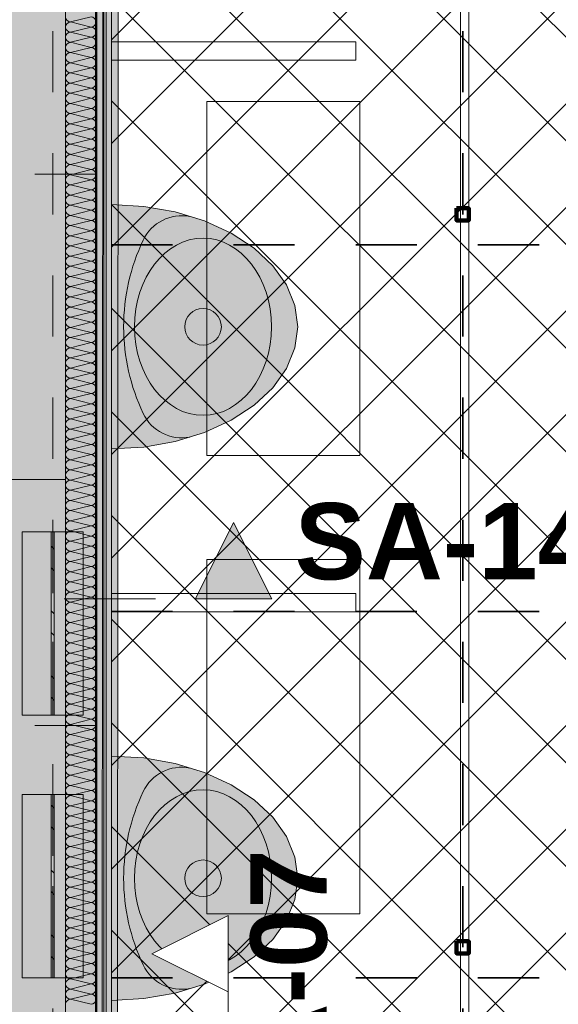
# Model space of a CAD drawing. Header units: metres. Extents: x -3.6 to 84.5, y -11 to 16.8.
# Tile 181 of 256: x 40.3 to 41.2, y 1 to 2.6. Entities that reach past the tile are written whole.
import ezdxf

# ---------------------------------------------------------------- set-up
doc = ezdxf.new("R2010")
doc.units = ezdxf.units.M
doc.header["$MEASUREMENT"] = 0
for name, pattern in [('Achse', [0.2, 0.1, -0.05, 0, -0.05]), ('Punktlinie weit', [0.06, 0.01, -0.05]), ('Schnittlinie', [0.3, 0.15, -0.075, 0, -0.075]), ('STRICHPUNKT', [0.015, 0.0075, -0.00375, 0, -0.00375]), ('Wipeout_Contour', [1, 0, -1])]:
    doc.linetypes.add(name, pattern=pattern)
for name, color, linetype in [('154 - Bemaßung_ Beschriftung.Ausbau - Deckenspiegel', 7, 'Continuous'), ('203 - Marker.Schnitt - Ausbaudetail SA', 7, 'Continuous'), ('305 - Elemente.Linie_ Schraffur - Deckenspiegel', 7, 'Continuous'), ('612 - Struktur.Stahlbau', 7, 'Continuous'), ('Neubau_606 - Struktur.Wand Innen Ausbau', 7, 'Continuous'), ('Neubau_612 - Struktur.Stahlbau', 7, 'Continuous'), ('Neubau_651 - Abdeckung.Decke abgehängt_ bekleidet', 7, 'Continuous'), ('Neubau_653 - Abdeckung.TB Verkofferung', 7, 'Continuous'), ('Neubau_702 - Einrichtung.Möbel Sanitär', 7, 'Continuous'), ('Neubau_802 - HKLSE.Sanitär', 7, 'Continuous')]:
    doc.layers.add(name, color=color, linetype=linetype)
doc.styles.add('ERSTELLTER_STIL_1', font='txt')
doc.styles.add('ERSTELLTER_STIL_2', font='txt')
doc.dimstyles.new('ERSTELLTER_STIL__1', dxfattribs={"dimtxt": 0.1, "dimasz": 0.0532, "dimexe": 0.18, "dimexo": 0.0625, "dimgap": 0, "dimtad": 1, "dimzin": 0, "dimdsep": 46, "dimtxsty": 'ERSTELLTER_STIL_2', "dimblk": 'ARROWHEAD_2', "dimblk1": 'ARROWHEAD_2', "dimblk2": 'ARROWHEAD_2', "dimcen": 0.09, "dimse1": 1, "dimse2": 1, "dimclrd": 7, "dimclre": 7, "dimclrt": 7, "dimazin": 0, "dimtfac": 1, "dimtdec": 4, "dimtmove": 0, "dimatfit": 3, "dimfxl": 1, "dimtolj": 1, "dimtzin": 0, "dimarcsym": 0})
doc.dimstyles.new('ERSTELLTER_STIL__2', dxfattribs={"dimtxt": 0.1, "dimasz": 0.0532, "dimexe": 0.18, "dimexo": 0.0625, "dimgap": 0, "dimtad": 1, "dimzin": 0, "dimdsep": 46, "dimtxsty": 'ERSTELLTER_STIL_2', "dimblk": 'ARROWHEAD_2', "dimblk1": 'ARROWHEAD_2', "dimblk2": 'ARROWHEAD_2', "dimcen": 0.09, "dimse1": 1, "dimse2": 1, "dimclrd": 7, "dimclre": 7, "dimclrt": 7, "dimazin": 0, "dimtfac": 1, "dimtdec": 4, "dimtmove": 2, "dimatfit": 3, "dimfxl": 1, "dimtolj": 1, "dimtzin": 0, "dimarcsym": 0})
pattern_1 = [(45, (0, 0), (-0.01767767, 0.01767767), [0, -0.025])]
pattern_2 = [(135, (0, 0), (0.05303301, 0.05303301), []), (135, (-0.01768, -0.01768), (0.05303301, 0.05303301), [])]

# ---------------------------------------------------------------- blocks, each defined once
blk = doc.blocks.new('*X6')
at = {"layer": 'Neubau_606 - Struktur.Wand Innen Ausbau', "color": 7, "linetype": 'Continuous', "lineweight": 5}
for p, q in [((40.4067, 2.6333), (40.3734, 2.625)), ((40.4067, 2.6167), (40.3734, 2.625)), ((40.4067, 2.6167), (40.3734, 2.6083)), ((40.4067, 2.6), (40.3734, 2.6083)), ((40.4067, 2.6), (40.3734, 2.5917)), ((40.4067, 2.5833), (40.3734, 2.5917)), ((40.4067, 2.5833), (40.3734, 2.575)), ((40.4067, 2.5667), (40.3734, 2.575)), ((40.4067, 2.5667), (40.3734, 2.5583)), ((40.4067, 2.55), (40.3734, 2.5583)), ((40.4067, 2.55), (40.3734, 2.5417)), ((40.4067, 2.5333), (40.3734, 2.5417)), ((40.4067, 2.5333), (40.3734, 2.525)), ((40.4067, 2.5167), (40.3734, 2.525)), ((40.4067, 2.5167), (40.3734, 2.5083)), ((40.4067, 2.5), (40.3734, 2.5083)), ((40.4067, 2.5), (40.3734, 2.4917)), ((40.4067, 2.4833), (40.3734, 2.4917)), ((40.4067, 2.4833), (40.3734, 2.475)), ((40.4067, 2.4667), (40.3734, 2.475)), ((40.4067, 2.4667), (40.3734, 2.4583)), ((40.4067, 2.45), (40.3734, 2.4583)), ((40.4067, 2.45), (40.3734, 2.4417)), ((40.4067, 2.4333), (40.3734, 2.4417)), ((40.4067, 2.4333), (40.3734, 2.425)), ((40.4067, 2.4167), (40.3734, 2.425)), ((40.4067, 2.4167), (40.3734, 2.4083)), ((40.4067, 2.4), (40.3734, 2.4083)), ((40.4067, 2.4), (40.3734, 2.3917)), ((40.4067, 2.3833), (40.3734, 2.3917)), ((40.4067, 2.3833), (40.3734, 2.375)), ((40.4067, 2.3667), (40.3734, 2.375)), ((40.4067, 2.3667), (40.3734, 2.3583)), ((40.4067, 2.35), (40.3734, 2.3583)), ((40.4067, 2.35), (40.3734, 2.3417)), ((40.4067, 2.3333), (40.3734, 2.3417)), ((40.4067, 2.3333), (40.3734, 2.325)), ((40.4067, 2.3167), (40.3734, 2.325)), ((40.4067, 2.3167), (40.3734, 2.3083)), ((40.4067, 2.3), (40.3734, 2.3083)), ((40.4067, 2.3), (40.3734, 2.2917)), ((40.4067, 2.2833), (40.3734, 2.2917)), ((40.4067, 2.2833), (40.3734, 2.275)), ((40.4067, 2.2667), (40.3734, 2.275)), ((40.4067, 2.2667), (40.3734, 2.2583)), ((40.4067, 2.25), (40.3734, 2.2583)), ((40.4067, 2.25), (40.3734, 2.2417)), ((40.4067, 2.2333), (40.3734, 2.2417)), ((40.4067, 2.2333), (40.3734, 2.225)), ((40.4067, 2.2167), (40.3734, 2.225)), ((40.4067, 2.2167), (40.3734, 2.2083)), ((40.4067, 2.2), (40.3734, 2.2083)), ((40.4067, 2.2), (40.3734, 2.1917)), ((40.4067, 2.1833), (40.3734, 2.1917)), ((40.4067, 2.1833), (40.3734, 2.175)), ((40.4067, 2.1667), (40.3734, 2.175)), ((40.4067, 2.1667), (40.3734, 2.1583)), ((40.4067, 2.15), (40.3734, 2.1583)), ((40.4067, 2.15), (40.3734, 2.1417)), ((40.4067, 2.1333), (40.3734, 2.1417)), ((40.4067, 2.1333), (40.3734, 2.125)), ((40.4067, 2.1167), (40.3734, 2.125)), ((40.4067, 2.1167), (40.3734, 2.1083)), ((40.4067, 2.1), (40.3734, 2.1083)), ((40.4067, 2.1), (40.3734, 2.0917)), ((40.4067, 2.0833), (40.3734, 2.0917)), ((40.4067, 2.0833), (40.3734, 2.075)), ((40.4067, 2.0667), (40.3734, 2.075)), ((40.4067, 2.0667), (40.3734, 2.0583)), ((40.4067, 2.05), (40.3734, 2.0583)), ((40.4067, 2.05), (40.3734, 2.0417)), ((40.4067, 2.0333), (40.3734, 2.0417)), ((40.4067, 2.0333), (40.3734, 2.025)), ((40.4067, 2.0167), (40.3734, 2.025)), ((40.4067, 2.0167), (40.3734, 2.0083)), ((40.4067, 2), (40.3734, 2.0083)), ((40.4067, 2), (40.3734, 1.9917)), ((40.4067, 1.9833), (40.3734, 1.9917)), ((40.4067, 1.9833), (40.3734, 1.975)), ((40.4067, 1.9667), (40.3734, 1.975)), ((40.4067, 1.9667), (40.3734, 1.9583)), ((40.4067, 1.95), (40.3734, 1.9583)), ((40.4067, 1.95), (40.3734, 1.9417)), ((40.4067, 1.9333), (40.3734, 1.9417)), ((40.4067, 1.9333), (40.3734, 1.925)), ((40.4067, 1.9167), (40.3734, 1.925)), ((40.4067, 1.9167), (40.3734, 1.9083)), ((40.4067, 1.9), (40.3734, 1.9083)), ((40.4067, 1.9), (40.3734, 1.8917)), ((40.4067, 1.8833), (40.3734, 1.8917)), ((40.4067, 1.8833), (40.3734, 1.875)), ((40.4067, 1.8667), (40.3734, 1.875)), ((40.4067, 1.8667), (40.3734, 1.8583)), ((40.4067, 1.85), (40.3734, 1.8583)), ((40.4067, 1.85), (40.3734, 1.8417)), ((40.4067, 1.8333), (40.3734, 1.8417)), ((40.4067, 1.8333), (40.3734, 1.825)), ((40.4067, 1.8167), (40.3734, 1.825)), ((40.4067, 1.8167), (40.3734, 1.8083)), ((40.4067, 1.8), (40.3734, 1.8083)), ((40.4067, 1.8), (40.3734, 1.7917)), ((40.4067, 1.7833), (40.3734, 1.7917)), ((40.4067, 1.7833), (40.3734, 1.775)), ((40.4067, 1.7667), (40.3734, 1.775)), ((40.4067, 1.7667), (40.3734, 1.7583)), ((40.4067, 1.75), (40.3734, 1.7583)), ((40.4067, 1.75), (40.3734, 1.7417)), ((40.4067, 1.7333), (40.3734, 1.7417)), ((40.4067, 1.7333), (40.3734, 1.725)), ((40.4067, 1.7167), (40.3734, 1.725)), ((40.4067, 1.7167), (40.3734, 1.7083)), ((40.4067, 1.7), (40.3734, 1.7083)), ((40.4067, 1.7), (40.3734, 1.6917)), ((40.4067, 1.6833), (40.3734, 1.6917)), ((40.4067, 1.6833), (40.3734, 1.675)), ((40.4067, 1.6667), (40.3734, 1.675)), ((40.4067, 1.6667), (40.3734, 1.6583)), ((40.4067, 1.65), (40.3734, 1.6583)), ((40.4067, 1.65), (40.3734, 1.6417)), ((40.4067, 1.6333), (40.3734, 1.6417)), ((40.4067, 1.6333), (40.3734, 1.625)), ((40.4067, 1.6167), (40.3734, 1.625)), ((40.4067, 1.6167), (40.3734, 1.6083)), ((40.4067, 1.6), (40.3734, 1.6083)), ((40.4067, 1.6), (40.3734, 1.5917)), ((40.4067, 1.5833), (40.3734, 1.5917)), ((40.4067, 1.5833), (40.3734, 1.575)), ((40.4067, 1.5667), (40.3734, 1.575)), ((40.4067, 1.5667), (40.3734, 1.5583)), ((40.4067, 1.55), (40.3734, 1.5583)), ((40.4067, 1.55), (40.3734, 1.5417)), ((40.4067, 1.5333), (40.3734, 1.5417)), ((40.4067, 1.5333), (40.3734, 1.525)), ((40.4067, 1.5167), (40.3734, 1.525)), ((40.4067, 1.5167), (40.3734, 1.5083)), ((40.4067, 1.5), (40.3734, 1.5083)), ((40.4067, 1.5), (40.3734, 1.4917)), ((40.4067, 1.4833), (40.3734, 1.4917)), ((40.4067, 1.4833), (40.3734, 1.475)), ((40.4067, 1.4667), (40.3734, 1.475)), ((40.4067, 1.4667), (40.3734, 1.4583)), ((40.4067, 1.45), (40.3734, 1.4583)), ((40.4067, 1.45), (40.3734, 1.4417)), ((40.4067, 1.4333), (40.3734, 1.4417)), ((40.4067, 1.4333), (40.3734, 1.425)), ((40.4067, 1.4167), (40.3734, 1.425)), ((40.4067, 1.4167), (40.3734, 1.4083)), ((40.4067, 1.4), (40.3734, 1.4083)), ((40.4067, 1.4), (40.3734, 1.3917)), ((40.4067, 1.3833), (40.3734, 1.3917)), ((40.4067, 1.3833), (40.3734, 1.375)), ((40.4067, 1.3667), (40.3734, 1.375)), ((40.4067, 1.3667), (40.3734, 1.3583)), ((40.4067, 1.35), (40.3734, 1.3583)), ((40.4067, 1.35), (40.3734, 1.3417)), ((40.4067, 1.3333), (40.3734, 1.3417)), ((40.4067, 1.3333), (40.3734, 1.325)), ((40.4067, 1.3167), (40.3734, 1.325)), ((40.4067, 1.3167), (40.3734, 1.3083)), ((40.4067, 1.3), (40.3734, 1.3083)), ((40.4067, 1.3), (40.3734, 1.2917)), ((40.4067, 1.2833), (40.3734, 1.2917)), ((40.4067, 1.2833), (40.3734, 1.275)), ((40.4067, 1.2667), (40.3734, 1.275)), ((40.4067, 1.2667), (40.3734, 1.2583)), ((40.4067, 1.25), (40.3734, 1.2583)), ((40.4067, 1.25), (40.3734, 1.2417)), ((40.4067, 1.2333), (40.3734, 1.2417)), ((40.4067, 1.2333), (40.3734, 1.225)), ((40.4067, 1.2167), (40.3734, 1.225)), ((40.4067, 1.2167), (40.3734, 1.2083)), ((40.4067, 1.2), (40.3734, 1.2083)), ((40.4067, 1.2), (40.3734, 1.1917)), ((40.4067, 1.1833), (40.3734, 1.1917)), ((40.4067, 1.1833), (40.3734, 1.175)), ((40.4067, 1.1667), (40.3734, 1.175)), ((40.4067, 1.1667), (40.3734, 1.1583)), ((40.4067, 1.15), (40.3734, 1.1583)), ((40.4067, 1.15), (40.3734, 1.1417)), ((40.4067, 1.1333), (40.3734, 1.1417)), ((40.4067, 1.1333), (40.3734, 1.125)), ((40.4067, 1.1167), (40.3734, 1.125)), ((40.4067, 1.1167), (40.3734, 1.1083)), ((40.4067, 1.1), (40.3734, 1.1083)), ((40.4067, 1.1), (40.3734, 1.0917)), ((40.4067, 1.0833), (40.3734, 1.0917)), ((40.4067, 1.0833), (40.3734, 1.075)), ((40.4067, 1.0667), (40.3734, 1.075)), ((40.4067, 1.0667), (40.3734, 1.0583)), ((40.4067, 1.05), (40.3734, 1.0583)), ((40.4067, 1.05), (40.3734, 1.0417)), ((40.4067, 1.0333), (40.3734, 1.0417)), ((40.4067, 1.0333), (40.3734, 1.025)), ((40.4067, 1.0167), (40.3734, 1.025))]:
    blk.add_line(p, q, dxfattribs=at)
for centre, start, end in [((40.3734, 2.6333), 180, 270), ((40.4067, 2.625), 0, 90), ((40.3734, 2.6167), 90, 180), ((40.3734, 2.6167), 180, 270), ((40.4067, 2.625), 270, 0), ((40.4067, 2.6083), 0, 90), ((40.3734, 2.6), 90, 180), ((40.3734, 2.6), 180, 270), ((40.4067, 2.6083), 270, 0), ((40.4067, 2.5917), 0, 90), ((40.3734, 2.5833), 90, 180), ((40.3734, 2.5833), 180, 270), ((40.4067, 2.5917), 270, 0), ((40.4067, 2.575), 0, 90), ((40.3734, 2.5667), 90, 180), ((40.3734, 2.5667), 180, 270), ((40.4067, 2.575), 270, 0), ((40.4067, 2.5583), 0, 90), ((40.3734, 2.55), 90, 180), ((40.3734, 2.55), 180, 270), ((40.4067, 2.5583), 270, 0), ((40.4067, 2.5417), 0, 90), ((40.3734, 2.5333), 90, 180), ((40.3734, 2.5333), 180, 270), ((40.4067, 2.5417), 270, 0), ((40.4067, 2.525), 0, 90), ((40.3734, 2.5167), 90, 180), ((40.3734, 2.5167), 180, 270), ((40.4067, 2.525), 270, 0), ((40.4067, 2.5083), 0, 90), ((40.3734, 2.5), 90, 180), ((40.3734, 2.5), 180, 270), ((40.4067, 2.5083), 270, 0), ((40.4067, 2.4917), 0, 90), ((40.3734, 2.4833), 90, 180), ((40.3734, 2.4833), 180, 270), ((40.4067, 2.4917), 270, 0), ((40.4067, 2.475), 0, 90), ((40.3734, 2.4667), 90, 180), ((40.3734, 2.4667), 180, 270), ((40.4067, 2.475), 270, 0), ((40.4067, 2.4583), 0, 90), ((40.3734, 2.45), 90, 180), ((40.4067, 2.4583), 270, 0), ((40.3734, 2.45), 180, 270), ((40.3734, 2.4333), 90, 180), ((40.4067, 2.4417), 0, 90), ((40.4067, 2.4417), 270, 0), ((40.3734, 2.4333), 180, 270), ((40.3734, 2.4167), 90, 180), ((40.4067, 2.425), 0, 90), ((40.4067, 2.425), 270, 0), ((40.3734, 2.4167), 180, 270), ((40.3734, 2.4), 90, 180), ((40.4067, 2.4083), 0, 90), ((40.4067, 2.4083), 270, 0), ((40.3734, 2.4), 180, 270), ((40.3734, 2.3833), 90, 180), ((40.4067, 2.3917), 0, 90), ((40.4067, 2.3917), 270, 0), ((40.3734, 2.3833), 180, 270), ((40.3734, 2.3667), 90, 180), ((40.4067, 2.375), 0, 90), ((40.4067, 2.375), 270, 0), ((40.3734, 2.3667), 180, 270), ((40.3734, 2.35), 90, 180), ((40.4067, 2.3583), 0, 90), ((40.4067, 2.3583), 270, 0), ((40.3734, 2.35), 180, 270), ((40.3734, 2.3333), 90, 180), ((40.4067, 2.3417), 0, 90), ((40.4067, 2.3417), 270, 0), ((40.3734, 2.3333), 180, 270), ((40.3734, 2.3167), 90, 180), ((40.4067, 2.325), 0, 90), ((40.4067, 2.325), 270, 0), ((40.3734, 2.3167), 180, 270), ((40.3734, 2.3), 90, 180), ((40.4067, 2.3083), 0, 90), ((40.4067, 2.3083), 270, 0), ((40.3734, 2.3), 180, 270), ((40.3734, 2.2833), 90, 180), ((40.4067, 2.2917), 0, 90), ((40.4067, 2.2917), 270, 0), ((40.3734, 2.2833), 180, 270), ((40.3734, 2.2667), 90, 180), ((40.4067, 2.275), 0, 90), ((40.4067, 2.275), 270, 0), ((40.3734, 2.2667), 180, 270), ((40.3734, 2.25), 90, 180), ((40.4067, 2.2583), 0, 90), ((40.4067, 2.2583), 270, 0), ((40.3734, 2.25), 180, 270), ((40.3734, 2.2333), 90, 180), ((40.4067, 2.2417), 0, 90), ((40.4067, 2.2417), 270, 0), ((40.3734, 2.2333), 180, 270), ((40.3734, 2.2167), 90, 180), ((40.4067, 2.225), 0, 90), ((40.4067, 2.225), 270, 0), ((40.3734, 2.2167), 180, 270), ((40.4067, 2.2083), 0, 90), ((40.3734, 2.2), 90, 180), ((40.3734, 2.2), 180, 270), ((40.4067, 2.2083), 270, 0), ((40.4067, 2.1917), 0, 90), ((40.3734, 2.1833), 90, 180), ((40.3734, 2.1833), 180, 270), ((40.4067, 2.1917), 270, 0), ((40.4067, 2.175), 0, 90), ((40.3734, 2.1667), 90, 180), ((40.3734, 2.1667), 180, 270), ((40.4067, 2.175), 270, 0), ((40.4067, 2.1583), 0, 90), ((40.3734, 2.15), 90, 180), ((40.3734, 2.15), 180, 270), ((40.4067, 2.1583), 270, 0), ((40.4067, 2.1417), 0, 90), ((40.3734, 2.1333), 90, 180), ((40.3734, 2.1333), 180, 270), ((40.4067, 2.1417), 270, 0), ((40.4067, 2.125), 0, 90), ((40.3734, 2.1167), 90, 180), ((40.3734, 2.1167), 180, 270), ((40.4067, 2.125), 270, 0), ((40.4067, 2.1083), 0, 90), ((40.3734, 2.1), 90, 180), ((40.3734, 2.1), 180, 270), ((40.4067, 2.1083), 270, 0), ((40.4067, 2.0917), 0, 90), ((40.3734, 2.0833), 90, 180), ((40.3734, 2.0833), 180, 270), ((40.4067, 2.0917), 270, 0), ((40.4067, 2.075), 0, 90), ((40.3734, 2.0667), 90, 180), ((40.3734, 2.0667), 180, 270), ((40.4067, 2.075), 270, 0), ((40.4067, 2.0583), 0, 90), ((40.3734, 2.05), 90, 180), ((40.3734, 2.05), 180, 270), ((40.4067, 2.0583), 270, 0), ((40.4067, 2.0417), 0, 90), ((40.3734, 2.0333), 90, 180), ((40.3734, 2.0333), 180, 270), ((40.4067, 2.0417), 270, 0), ((40.4067, 2.025), 0, 90), ((40.3734, 2.0167), 90, 180), ((40.3734, 2.0167), 180, 270), ((40.4067, 2.025), 270, 0), ((40.4067, 2.0083), 0, 90), ((40.3734, 2), 90, 180), ((40.3734, 2), 180, 270), ((40.4067, 2.0083), 270, 0), ((40.4067, 1.9917), 0, 90), ((40.3734, 1.9833), 90, 180), ((40.3734, 1.9833), 180, 270), ((40.4067, 1.9917), 270, 0), ((40.4067, 1.975), 0, 90), ((40.3734, 1.9667), 90, 180), ((40.4067, 1.975), 270, 0), ((40.3734, 1.9667), 180, 270), ((40.3734, 1.95), 90, 180), ((40.4067, 1.9583), 0, 90), ((40.4067, 1.9583), 270, 0), ((40.3734, 1.95), 180, 270), ((40.3734, 1.9333), 90, 180), ((40.4067, 1.9417), 0, 90), ((40.4067, 1.9417), 270, 0), ((40.3734, 1.9333), 180, 270), ((40.3734, 1.9167), 90, 180), ((40.4067, 1.925), 0, 90), ((40.4067, 1.925), 270, 0), ((40.3734, 1.9167), 180, 270), ((40.3734, 1.9), 90, 180), ((40.4067, 1.9083), 0, 90), ((40.4067, 1.9083), 270, 0), ((40.3734, 1.9), 180, 270), ((40.3734, 1.8833), 90, 180), ((40.4067, 1.8917), 0, 90), ((40.4067, 1.8917), 270, 0), ((40.3734, 1.8833), 180, 270), ((40.3734, 1.8667), 90, 180), ((40.4067, 1.875), 0, 90), ((40.4067, 1.875), 270, 0), ((40.3734, 1.8667), 180, 270), ((40.3734, 1.85), 90, 180), ((40.4067, 1.8583), 0, 90), ((40.4067, 1.8583), 270, 0), ((40.3734, 1.85), 180, 270), ((40.3734, 1.8333), 90, 180), ((40.4067, 1.8417), 0, 90), ((40.4067, 1.8417), 270, 0), ((40.3734, 1.8333), 180, 270), ((40.3734, 1.8167), 90, 180), ((40.4067, 1.825), 0, 90), ((40.4067, 1.825), 270, 0), ((40.3734, 1.8167), 180, 270), ((40.3734, 1.8), 90, 180), ((40.4067, 1.8083), 0, 90), ((40.4067, 1.8083), 270, 0), ((40.3734, 1.8), 180, 270), ((40.3734, 1.7833), 90, 180), ((40.4067, 1.7917), 0, 90), ((40.4067, 1.7917), 270, 0), ((40.3734, 1.7833), 180, 270), ((40.3734, 1.7667), 90, 180), ((40.4067, 1.775), 0, 90), ((40.4067, 1.775), 270, 0), ((40.3734, 1.7667), 180, 270), ((40.3734, 1.75), 90, 180), ((40.4067, 1.7583), 0, 90), ((40.4067, 1.7583), 270, 0), ((40.3734, 1.75), 180, 270), ((40.3734, 1.7333), 90, 180), ((40.4067, 1.7417), 0, 90), ((40.4067, 1.7417), 270, 0), ((40.3734, 1.7333), 180, 270), ((40.3734, 1.7167), 90, 180), ((40.4067, 1.725), 0, 90), ((40.4067, 1.725), 270, 0), ((40.3734, 1.7167), 180, 270), ((40.4067, 1.7083), 0, 90), ((40.3734, 1.7), 90, 180), ((40.3734, 1.7), 180, 270), ((40.4067, 1.7083), 270, 0), ((40.4067, 1.6917), 0, 90), ((40.3734, 1.6833), 90, 180), ((40.3734, 1.6833), 180, 270), ((40.4067, 1.6917), 270, 0), ((40.4067, 1.675), 0, 90), ((40.3734, 1.6667), 90, 180), ((40.3734, 1.6667), 180, 270), ((40.4067, 1.675), 270, 0), ((40.4067, 1.6583), 0, 90), ((40.3734, 1.65), 90, 180), ((40.3734, 1.65), 180, 270), ((40.4067, 1.6583), 270, 0), ((40.4067, 1.6417), 0, 90), ((40.3734, 1.6333), 90, 180), ((40.3734, 1.6333), 180, 270), ((40.4067, 1.6417), 270, 0), ((40.4067, 1.625), 0, 90), ((40.3734, 1.6167), 90, 180), ((40.3734, 1.6167), 180, 270), ((40.4067, 1.625), 270, 0), ((40.4067, 1.6083), 0, 90), ((40.3734, 1.6), 90, 180), ((40.3734, 1.6), 180, 270), ((40.4067, 1.6083), 270, 0), ((40.4067, 1.5917), 0, 90), ((40.3734, 1.5833), 90, 180), ((40.3734, 1.5833), 180, 270), ((40.4067, 1.5917), 270, 0), ((40.4067, 1.575), 0, 90), ((40.3734, 1.5667), 90, 180), ((40.3734, 1.5667), 180, 270), ((40.4067, 1.575), 270, 0), ((40.4067, 1.5583), 0, 90), ((40.3734, 1.55), 90, 180), ((40.3734, 1.55), 180, 270), ((40.4067, 1.5583), 270, 0), ((40.4067, 1.5417), 0, 90), ((40.3734, 1.5333), 90, 180), ((40.3734, 1.5333), 180, 270), ((40.4067, 1.5417), 270, 0), ((40.4067, 1.525), 0, 90), ((40.3734, 1.5167), 90, 180), ((40.3734, 1.5167), 180, 270), ((40.4067, 1.525), 270, 0), ((40.4067, 1.5083), 0, 90), ((40.3734, 1.5), 90, 180), ((40.3734, 1.5), 180, 270), ((40.4067, 1.5083), 270, 0), ((40.4067, 1.4917), 0, 90), ((40.3734, 1.4833), 90, 180), ((40.3734, 1.4833), 180, 270), ((40.4067, 1.4917), 270, 0), ((40.4067, 1.475), 0, 90), ((40.3734, 1.4667), 90, 180), ((40.4067, 1.475), 270, 0), ((40.3734, 1.4667), 180, 270), ((40.3734, 1.45), 90, 180), ((40.4067, 1.4583), 0, 90), ((40.4067, 1.4583), 270, 0), ((40.3734, 1.45), 180, 270), ((40.3734, 1.4333), 90, 180), ((40.4067, 1.4417), 0, 90), ((40.4067, 1.4417), 270, 0), ((40.3734, 1.4333), 180, 270), ((40.3734, 1.4167), 90, 180), ((40.4067, 1.425), 0, 90), ((40.4067, 1.425), 270, 0), ((40.3734, 1.4167), 180, 270), ((40.3734, 1.4), 90, 180), ((40.4067, 1.4083), 0, 90), ((40.4067, 1.4083), 270, 0), ((40.3734, 1.4), 180, 270), ((40.3734, 1.3833), 90, 180), ((40.4067, 1.3917), 0, 90), ((40.4067, 1.3917), 270, 0), ((40.3734, 1.3833), 180, 270), ((40.3734, 1.3667), 90, 180), ((40.4067, 1.375), 0, 90), ((40.4067, 1.375), 270, 0), ((40.3734, 1.3667), 180, 270), ((40.3734, 1.35), 90, 180), ((40.4067, 1.3583), 0, 90), ((40.4067, 1.3583), 270, 0), ((40.3734, 1.35), 180, 270), ((40.3734, 1.3333), 90, 180), ((40.4067, 1.3417), 0, 90), ((40.4067, 1.3417), 270, 0), ((40.3734, 1.3333), 180, 270), ((40.3734, 1.3167), 90, 180), ((40.4067, 1.325), 0, 90), ((40.4067, 1.325), 270, 0), ((40.3734, 1.3167), 180, 270), ((40.3734, 1.3), 90, 180), ((40.4067, 1.3083), 0, 90), ((40.4067, 1.3083), 270, 0), ((40.3734, 1.3), 180, 270), ((40.3734, 1.2833), 90, 180), ((40.4067, 1.2917), 0, 90), ((40.4067, 1.2917), 270, 0), ((40.3734, 1.2833), 180, 270), ((40.3734, 1.2667), 90, 180), ((40.4067, 1.275), 0, 90), ((40.4067, 1.275), 270, 0), ((40.3734, 1.2667), 180, 270), ((40.3734, 1.25), 90, 180), ((40.4067, 1.2583), 0, 90), ((40.4067, 1.2583), 270, 0), ((40.3734, 1.25), 180, 270), ((40.3734, 1.2333), 90, 180), ((40.4067, 1.2417), 0, 90), ((40.4067, 1.2417), 270, 0), ((40.3734, 1.2333), 180, 270), ((40.4067, 1.225), 0, 90), ((40.3734, 1.2167), 90, 180), ((40.3734, 1.2167), 180, 270), ((40.4067, 1.225), 270, 0), ((40.4067, 1.2083), 0, 90), ((40.3734, 1.2), 90, 180), ((40.3734, 1.2), 180, 270), ((40.4067, 1.2083), 270, 0), ((40.4067, 1.1917), 0, 90), ((40.3734, 1.1833), 90, 180), ((40.3734, 1.1833), 180, 270), ((40.4067, 1.1917), 270, 0), ((40.4067, 1.175), 0, 90), ((40.3734, 1.1667), 90, 180), ((40.3734, 1.1667), 180, 270), ((40.4067, 1.175), 270, 0), ((40.4067, 1.1583), 0, 90), ((40.3734, 1.15), 90, 180), ((40.3734, 1.15), 180, 270), ((40.4067, 1.1583), 270, 0), ((40.4067, 1.1417), 0, 90), ((40.3734, 1.1333), 90, 180), ((40.3734, 1.1333), 180, 270), ((40.4067, 1.1417), 270, 0), ((40.4067, 1.125), 0, 90), ((40.3734, 1.1167), 90, 180), ((40.3734, 1.1167), 180, 270), ((40.4067, 1.125), 270, 0), ((40.4067, 1.1083), 0, 90), ((40.3734, 1.1), 90, 180), ((40.3734, 1.1), 180, 270), ((40.4067, 1.1083), 270, 0), ((40.4067, 1.0917), 0, 90), ((40.3734, 1.0833), 90, 180), ((40.3734, 1.0833), 180, 270), ((40.4067, 1.0917), 270, 0), ((40.4067, 1.075), 0, 90), ((40.3734, 1.0667), 90, 180), ((40.3734, 1.0667), 180, 270), ((40.4067, 1.075), 270, 0), ((40.4067, 1.0583), 0, 90), ((40.3734, 1.05), 90, 180), ((40.3734, 1.05), 180, 270), ((40.4067, 1.0583), 270, 0), ((40.4067, 1.0417), 0, 90), ((40.3734, 1.0333), 90, 180), ((40.3734, 1.0333), 180, 270), ((40.4067, 1.0417), 270, 0), ((40.4067, 1.025), 0, 90), ((40.3734, 1.0167), 90, 180), ((40.4067, 1.025), 270, 0)]:
    blk.add_arc(centre, 0.00833, start, end, dxfattribs=at)
blk = doc.blocks.new('*D181')
at = {"layer": '154 - Bemaßung_ Beschriftung.Ausbau - Deckenspiegel', "color": 7, "linetype": 'Continuous', "lineweight": 5}
for p, q in [((39.7365, 1.06), (39.7365, 1.66)), ((39.7015, 1.0802), (39.7715, 1.0398)), ((39.789, 1.06), (39.684, 1.06)), ((39.7365, 0.7495), (39.7365, 1.06)), ((39.7015, 0.7697), (39.7715, 0.7293)), ((39.789, 0.7495), (39.684, 0.7495)), ((39.7365, 0.7153), (39.7365, 0.7495))]:
    blk.add_line(p, q, dxfattribs=at)
at = {"layer": '154 - Bemaßung_ Beschriftung.Ausbau - Deckenspiegel', "color": 7, "lineweight": 5, "insert": (39.7182, 0.7788), "char_height": 0.1, "attachment_point": 7, "rotation": 90, "style": 'ERSTELLTER_STIL_2'}
blk.add_mtext('\\A1;{\\pql;\\fArial|b0|i0|c0|p38;31\\fArial|b0|i0|c0|p38;\\A1{\\H.66x;\\S05^  ;}}', dxfattribs=at)
blk = doc.blocks.new('ARROWHEAD_2')
at = {"color": 0, "linetype": 'Continuous', "lineweight": 0}
for p, q in [((-0.378, -0.655), (0.378, 0.655)), ((0, 0), (-1, 0))]:
    blk.add_line(p, q, dxfattribs=at)
blk = doc.blocks.new('*D183')
at = {"layer": '154 - Bemaßung_ Beschriftung.Ausbau - Deckenspiegel', "color": 7, "linetype": 'Continuous', "lineweight": 5}
for p, q in [((39.7015, 1.6802), (39.7715, 1.6398)), ((39.789, 1.66), (39.684, 1.66)), ((39.7365, 1.06), (39.7365, 1.66)), ((39.7015, 1.0802), (39.7715, 1.0398))]:
    blk.add_line(p, q, dxfattribs=at)
at = {"layer": '154 - Bemaßung_ Beschriftung.Ausbau - Deckenspiegel', "color": 7, "lineweight": 5, "insert": (39.7165, 1.2841), "char_height": 0.1, "attachment_point": 7, "rotation": 90, "style": 'ERSTELLTER_STIL_2'}
blk.add_mtext('\\A1;{\\pql;\\fArial|b0|i0|c0|p38;60}', dxfattribs=at)
blk = doc.blocks.new('*D184')
at = {"layer": '154 - Bemaßung_ Beschriftung.Ausbau - Deckenspiegel', "color": 7, "linetype": 'Continuous', "lineweight": 5}
for p, q in [((39.7015, 2.2802), (39.7715, 2.2398)), ((39.789, 2.26), (39.684, 2.26)), ((39.7365, 1.66), (39.7365, 2.26)), ((39.7015, 1.6802), (39.7715, 1.6398)), ((39.789, 1.66), (39.684, 1.66))]:
    blk.add_line(p, q, dxfattribs=at)
at = {"layer": '154 - Bemaßung_ Beschriftung.Ausbau - Deckenspiegel', "color": 7, "lineweight": 5, "insert": (39.7165, 1.8841), "char_height": 0.1, "attachment_point": 7, "rotation": 90, "style": 'ERSTELLTER_STIL_2'}
blk.add_mtext('\\A1;{\\pql;\\fArial|b0|i0|c0|p38;60}', dxfattribs=at)
blk = doc.blocks.new('*D185')
at = {"layer": '154 - Bemaßung_ Beschriftung.Ausbau - Deckenspiegel', "color": 7, "linetype": 'Continuous', "lineweight": 5}
for p, q in [((39.7015, 2.8802), (39.7715, 2.8398)), ((39.789, 2.86), (39.684, 2.86)), ((39.7365, 2.26), (39.7365, 2.86)), ((39.7015, 2.2802), (39.7715, 2.2398)), ((39.789, 2.26), (39.684, 2.26))]:
    blk.add_line(p, q, dxfattribs=at)
at = {"layer": '154 - Bemaßung_ Beschriftung.Ausbau - Deckenspiegel', "color": 7, "lineweight": 5, "insert": (39.7165, 2.4841), "char_height": 0.1, "attachment_point": 7, "rotation": 90, "style": 'ERSTELLTER_STIL_2'}
blk.add_mtext('\\A1;{\\pql;\\fArial|b0|i0|c0|p38;60}', dxfattribs=at)
blk = doc.blocks.new('*D301')
at = {"layer": '154 - Bemaßung_ Beschriftung.Ausbau - Deckenspiegel', "color": 7, "linetype": 'Continuous', "lineweight": 5}
for p, q in [((39.4515, 1.1302), (39.5215, 1.0898)), ((39.539, 1.11), (39.434, 1.11)), ((39.4865, 0.7495), (39.4865, 1.11)), ((39.4515, 0.7697), (39.5215, 0.7293)), ((39.539, 0.7495), (39.434, 0.7495)), ((39.4865, 0.7153), (39.4865, 0.7495))]:
    blk.add_line(p, q, dxfattribs=at)
at = {"layer": '154 - Bemaßung_ Beschriftung.Ausbau - Deckenspiegel', "color": 7, "lineweight": 5, "insert": (39.4682, 0.8038), "char_height": 0.1, "attachment_point": 7, "rotation": 90, "style": 'ERSTELLTER_STIL_2'}
blk.add_mtext('\\A1;{\\pql;\\fArial|b0|i0|c0|p38;36\\fArial|b0|i0|c0|p38;\\A1{\\H.66x;\\S05^  ;}}', dxfattribs=at)
blk = doc.blocks.new('*D302')
at = {"layer": '154 - Bemaßung_ Beschriftung.Ausbau - Deckenspiegel', "color": 7, "linetype": 'Continuous', "lineweight": 5}
for p, q in [((39.4515, 2.3302), (39.5215, 2.2898)), ((39.539, 2.31), (39.434, 2.31)), ((39.4865, 1.11), (39.4865, 2.31)), ((39.4515, 1.1302), (39.5215, 1.0898)), ((39.539, 1.11), (39.434, 1.11))]:
    blk.add_line(p, q, dxfattribs=at)
at = {"layer": '154 - Bemaßung_ Beschriftung.Ausbau - Deckenspiegel', "color": 7, "lineweight": 5, "insert": (39.4665, 1.8608), "char_height": 0.1, "attachment_point": 7, "rotation": 90, "style": 'ERSTELLTER_STIL_2'}
blk.add_mtext('\\A1;{\\pql;\\fArial|b0|i0|c0|p38;1,20}', dxfattribs=at)
blk = doc.blocks.new('*D303')
at = {"layer": '154 - Bemaßung_ Beschriftung.Ausbau - Deckenspiegel', "color": 7, "linetype": 'Continuous', "lineweight": 5}
for p, q in [((39.4515, 3.5302), (39.5215, 3.4898)), ((39.539, 3.51), (39.434, 3.51)), ((39.4865, 2.31), (39.4865, 3.51)), ((39.4515, 2.3302), (39.5215, 2.2898)), ((39.539, 2.31), (39.434, 2.31))]:
    blk.add_line(p, q, dxfattribs=at)
at = {"layer": '154 - Bemaßung_ Beschriftung.Ausbau - Deckenspiegel', "color": 7, "lineweight": 5, "insert": (39.4665, 2.777), "char_height": 0.1, "attachment_point": 7, "rotation": 90, "style": 'ERSTELLTER_STIL_2'}
blk.add_mtext('\\A1;{\\pql;\\fArial|b0|i0|c0|p38;1,20}', dxfattribs=at)

msp = doc.modelspace()

# ---------------------------------------------------------------- hatches: boundary and pattern name
at = {"layer": '203 - Marker.Schnitt - Ausbaudetail SA', "linetype": 'Continuous', "lineweight": 0, "true_color": 0x000000}
msp.add_hatch(color=18, dxfattribs=at).paths.add_polyline_path([(40.7025, 1.6806), (40.64, 1.8056), (40.5775, 1.6806)])
at = {"layer": '612 - Struktur.Stahlbau', "linetype": 'Continuous', "lineweight": 0, "true_color": 0x30307f}
msp.add_hatch(color=177, dxfattribs=at).paths.add_polyline_path([(40.274, 5.19), (40.414, 5.19), (40.414, 0.71), (40.274, 0.71)])
at = {"layer": 'Neubau_606 - Struktur.Wand Innen Ausbau', "linetype": 'Continuous', "lineweight": 0, "true_color": 0x000000}
h = msp.add_hatch(dxfattribs=at)
h.set_pattern_fill('Gips_0001', color=18, style=0, pattern_type=2)
h.set_pattern_definition(pattern_1)
h.paths.add_polyline_path([(40.4275, 0.255), (40.4275, 3.81), (40.415, 3.81), (40.415, 0.255)])
h = msp.add_hatch(dxfattribs=at)
h.set_pattern_fill('Gips_0001', color=18, style=0, pattern_type=2)
h.set_pattern_definition(pattern_1)
h.paths.add_polyline_path([(40.44, 0.255), (40.44, 3.81), (40.4275, 3.81), (40.4275, 0.255)])
at = {"layer": 'Neubau_612 - Struktur.Stahlbau', "linetype": 'Continuous', "lineweight": 0, "true_color": 0x000000}
h = msp.add_hatch(dxfattribs=at)
h.set_pattern_fill('Metall__Stahl_0001', color=18, style=0, pattern_type=2)
h.set_pattern_definition(pattern_2)
h.paths.add_polyline_path([(40.3465, 1.49), (40.3465, 1.79), (40.3415, 1.79), (40.3415, 1.49)])
h = msp.add_hatch(dxfattribs=at)
h.set_pattern_fill('Metall__Stahl_0001', color=18, style=0, pattern_type=2)
h.set_pattern_definition(pattern_2)
h.paths.add_polyline_path([(40.3465, 1.06), (40.3465, 1.36), (40.3415, 1.36), (40.3415, 1.06)])
at = {"layer": 'Neubau_651 - Abdeckung.Decke abgehängt_ bekleidet', "linetype": 'Continuous', "lineweight": 13, "true_color": 0xffbfbf}
h = msp.add_hatch(dxfattribs=at)
h.set_pattern_fill('Raster_20x20_Diagonal_0001', color=254, style=0, pattern_type=2)
h.set_pattern_definition([(45, (0, 0), (-0.0848528, 0.0848528), []), (135, (0, 0), (0.0848528, 0.0848528), [])])
h.paths.add_polyline_path([(40.44, 0.7495), (43.99, 0.7495), (43.99, 3.81), (40.44, 3.81)])
at = {"layer": 'Neubau_653 - Abdeckung.TB Verkofferung', "linetype": 'Continuous', "lineweight": 0, "true_color": 0x000000}
h = msp.add_hatch(dxfattribs=at)
h.set_pattern_fill('Gips_0001', color=18, style=0, pattern_type=2)
h.set_pattern_definition(pattern_1)
h.paths.add_polyline_path([(40.45, 0.71), (40.4525, 5.19), (40.4275, 5.19), (40.425, 0.71)])
at = {"layer": 'Neubau_702 - Einrichtung.Möbel Sanitär', "linetype": 'Continuous', "lineweight": 0, "true_color": 0x3a3a3a}
for points in [[(40.44, 1.926), (40.493, 1.929), (40.5443, 1.9381), (40.5925, 1.9528), (40.6361, 1.9728), (40.6737, 1.9974), (40.7042, 2.026), (40.7266, 2.0576), (40.7404, 2.0913), (40.745, 2.126), (40.7404, 2.1607), (40.7266, 2.1944), (40.7042, 2.226), (40.6737, 2.2546), (40.6361, 2.2792), (40.5925, 2.2992), (40.5443, 2.3139), (40.493, 2.323), (40.44, 2.326), (40.44, 2.126)], [(40.44, 1.023), (40.493, 1.026), (40.5443, 1.0351), (40.5925, 1.0498), (40.6361, 1.0698), (40.6737, 1.0944), (40.7042, 1.123), (40.7266, 1.1546), (40.7404, 1.1883), (40.745, 1.223), (40.7404, 1.2577), (40.7266, 1.2914), (40.7042, 1.323), (40.6737, 1.3516), (40.6361, 1.3762), (40.5925, 1.3962), (40.5443, 1.4109), (40.493, 1.42), (40.44, 1.423), (40.44, 1.223)]]:
    msp.add_hatch(color=250, dxfattribs=at).paths.add_polyline_path(points)

# ---------------------------------------------------------------- linework, layer by layer
at = {"layer": '203 - Marker.Schnitt - Ausbaudetail SA', "color": 7, "linetype": 'Schnittlinie', "lineweight": 13}
for p, q in [((39.9125, 1.6806), (40.5775, 1.6806)), ((40.6312, 1.037), (40.6312, -0.4425))]:
    msp.add_line(p, q, dxfattribs=at)
at = {"layer": '203 - Marker.Schnitt - Ausbaudetail SA', "color": 7, "linetype": 'Continuous', "lineweight": 13, "flags": 128}
msp.add_lwpolyline([(40.7025, 1.6806), (40.5775, 1.6806), (40.64, 1.8056)], close=True, dxfattribs=at)
at = {"layer": '305 - Elemente.Linie_ Schraffur - Deckenspiegel', "color": 7, "linetype": 'Continuous', "lineweight": 9}
for p, q in [((40.4165, 5.31), (40.4165, 0.645)), ((40.4315, 5.31), (40.4315, 0.645)), ((41.0115, 5.31), (41.0115, 0.645)), ((41.025, 5.31), (41.025, 0.645)), ((40.5965, 2.495), (40.5965, 1.915)), ((40.5965, 2.495), (40.8465, 2.495)), ((40.8465, 1.915), (40.8465, 2.495)), ((40.5965, 1.915), (40.8465, 1.915)), ((40.5965, 1.745), (40.8465, 1.745)), ((40.8465, 1.165), (40.8465, 1.745))]:
    msp.add_line(p, q, dxfattribs=at)
at = {"layer": 'Neubau_606 - Struktur.Wand Innen Ausbau', "color": 1, "linetype": 'Continuous', "lineweight": 5}
for p, q in [((40.415, 0.255), (40.415, 3.81)), ((40.4275, 0.255), (40.4275, 3.81))]:
    msp.add_line(p, q, dxfattribs=at)
at = {"layer": 'Neubau_606 - Struktur.Wand Innen Ausbau', "color": 1, "linetype": 'Continuous', "lineweight": 5, "flags": 128}
for points in [[(40.365, 3.81), (40.365, 0.255)], [(40.44, 0.255), (40.44, 3.56)]]:
    msp.add_lwpolyline(points, dxfattribs=at)
at = {"layer": 'Neubau_612 - Struktur.Stahlbau', "color": 1, "linetype": 'Achse', "lineweight": 9}
for p, q in [((40.344, 0.71), (40.344, 5.19)), ((40.344, 1.49), (40.344, 1.79)), ((40.344, 1.06), (40.344, 1.36))]:
    msp.add_line(p, q, dxfattribs=at)
at = {"layer": 'Neubau_612 - Struktur.Stahlbau', "color": 1, "linetype": 'Continuous', "lineweight": 13}
for p, q in [((40.414, 0.71), (40.414, 5.19)), ((40.294, 1.49), (40.294, 1.79)), ((40.394, 1.79), (40.294, 1.79)), ((40.394, 1.49), (40.394, 1.79)), ((40.394, 1.49), (40.294, 1.49)), ((40.294, 1.06), (40.294, 1.36)), ((40.394, 1.36), (40.294, 1.36)), ((40.394, 1.06), (40.394, 1.36)), ((40.394, 1.06), (40.294, 1.06))]:
    msp.add_line(p, q, dxfattribs=at)
at = {"layer": 'Neubau_612 - Struktur.Stahlbau', "color": 1, "linetype": 'Continuous', "lineweight": 9}
for p, q in [((40.3465, 1.79), (40.3415, 1.79)), ((40.3415, 1.79), (40.3415, 1.49)), ((40.3465, 1.79), (40.3465, 1.49)), ((40.3465, 1.49), (40.3415, 1.49)), ((40.3465, 1.36), (40.3415, 1.36)), ((40.3415, 1.36), (40.3415, 1.06)), ((40.3465, 1.36), (40.3465, 1.06)), ((40.3465, 1.06), (40.3415, 1.06))]:
    msp.add_line(p, q, dxfattribs=at)
at = {"layer": 'Neubau_651 - Abdeckung.Decke abgehängt_ bekleidet', "color": 1, "linetype": 'Achse', "lineweight": 35}
for p, q in [((41.015, 3.81), (41.015, 0.7495)), ((40.44, 2.26), (43.99, 2.26)), ((40.44, 1.66), (43.99, 1.66)), ((40.44, 1.06), (43.99, 1.06))]:
    msp.add_line(p, q, dxfattribs=at)
at = {"layer": 'Neubau_651 - Abdeckung.Decke abgehängt_ bekleidet', "color": 1, "linetype": 'Punktlinie weit', "lineweight": 13, "flags": 128}
msp.add_lwpolyline([(40.44, 0.7495), (43.99, 0.7495), (43.99, 3.81), (40.44, 3.81)], close=True, dxfattribs=at)
at = {"layer": 'Neubau_651 - Abdeckung.Decke abgehängt_ bekleidet', "color": 1, "linetype": 'Continuous', "lineweight": 100, "flags": 128}
for points in [[(41.005, 2.32), (41.025, 2.32), (41.025, 2.3), (41.005, 2.3)], [(41.005, 1.12), (41.025, 1.12), (41.025, 1.1), (41.005, 1.1)]]:
    msp.add_lwpolyline(points, close=True, dxfattribs=at)
at = {"layer": 'Neubau_653 - Abdeckung.TB Verkofferung', "color": 1, "linetype": 'Continuous', "lineweight": 5}
for p, q in [((40.4275, 5.19), (40.425, 0.71)), ((40.4525, 5.1305), (40.45, 0.7495))]:
    msp.add_line(p, q, dxfattribs=at)
at = {"layer": 'Neubau_653 - Abdeckung.TB Verkofferung', "color": 1, "linetype": 'Continuous', "lineweight": 9}
msp.add_line((40.45, 0.71), (40.4525, 5.19), dxfattribs=at)
at = {"layer": 'Neubau_702 - Einrichtung.Möbel Sanitär', "color": 1, "linetype": 'Continuous', "lineweight": 5, "flags": 128}
for points in [[(40.84, 2.5925), (40.44, 2.5925)], [(40.44, 2.5925), (40.44, 2.5625)], [(40.84, 2.5625), (40.84, 2.5925)], [(40.44, 2.5625), (40.84, 2.5625)], [(40.84, 1.6895), (40.44, 1.6895)], [(40.44, 1.6895), (40.44, 1.6595)], [(40.84, 1.6595), (40.84, 1.6895)], [(40.44, 1.6595), (40.84, 1.6595)]]:
    msp.add_lwpolyline(points, dxfattribs=at)
at = {"layer": 'Neubau_702 - Einrichtung.Möbel Sanitär', "color": 7, "linetype": 'Continuous', "lineweight": 9, "true_color": 0xebebeb, "flags": 128}
for points in [[(40.44, 1.926), (40.493, 1.929), (40.5443, 1.9381), (40.5925, 1.9528), (40.6361, 1.9728), (40.6737, 1.9974), (40.7042, 2.026), (40.7266, 2.0576), (40.7404, 2.0913), (40.745, 2.126), (40.7404, 2.1607), (40.7266, 2.1944), (40.7042, 2.226), (40.6737, 2.2546), (40.6361, 2.2792), (40.5925, 2.2992), (40.5443, 2.3139), (40.493, 2.323), (40.44, 2.326), (40.44, 2.126)], [(40.44, 1.023), (40.493, 1.026), (40.5443, 1.0351), (40.5925, 1.0498), (40.6361, 1.0698), (40.6737, 1.0944), (40.7042, 1.123), (40.7266, 1.1546), (40.7404, 1.1883), (40.745, 1.223), (40.7404, 1.2577), (40.7266, 1.2914), (40.7042, 1.323), (40.6737, 1.3516), (40.6361, 1.3762), (40.5925, 1.3962), (40.5443, 1.4109), (40.493, 1.42), (40.44, 1.423), (40.44, 1.223)]]:
    msp.add_lwpolyline(points, close=True, dxfattribs=at)
at = {"layer": 'Neubau_702 - Einrichtung.Möbel Sanitär', "color": 7, "linetype": 'Continuous', "lineweight": 9, "true_color": 0xebebeb}
for centre in [(40.59, 2.126), (40.59, 1.223)]:
    msp.add_circle(centre, 0.03, dxfattribs=at)
for centre, radius, start, end in [((40.5553, 2.2378), 0.07, 79.1855, 154.5474), ((40.7902, 2.126), 0.3301, 154.5474, 180), ((40.7902, 2.126), 0.3301, 180, 205.4526), ((40.5553, 2.0142), 0.07, 205.4526, 280.8145), ((40.5553, 1.3348), 0.07, 79.1855, 154.5474), ((40.7902, 1.223), 0.3301, 154.5474, 180), ((40.7902, 1.223), 0.3301, 180, 205.4526), ((40.5553, 1.1112), 0.07, 205.4526, 280.8145)]:
    msp.add_arc(centre, radius, start, end, dxfattribs=at)
for centre in [(40.59, 2.126), (40.59, 1.223)]:
    msp.add_ellipse(centre, major_axis=(0, 0.145), ratio=0.772414, dxfattribs=at)
at = {"layer": 'Neubau_802 - HKLSE.Sanitär', "color": 1, "linetype": 'STRICHPUNKT', "lineweight": 9, "flags": 128}
for points in [[(40.415, 2.376), (40.265, 2.376)], [(40.415, 1.876), (40.415, 2.376)], [(40.265, 1.876), (40.415, 1.876)], [(40.415, 1.473), (40.265, 1.473)], [(40.415, 0.973), (40.415, 1.473)]]:
    msp.add_lwpolyline(points, dxfattribs=at)

# ---------------------------------------------------------------- block references
at = {"layer": 'Neubau_606 - Struktur.Wand Innen Ausbau', "color": 1, "lineweight": 13}
msp.add_blockref('*X6', (0, 0), dxfattribs=at)

# ---------------------------------------------------------------- texts
at = {"layer": '203 - Marker.Schnitt - Ausbaudetail SA', "color": 7, "lineweight": 13, "insert": (40.74, 1.7106), "char_height": 0.125, "attachment_point": 7, "style": 'ERSTELLTER_STIL_1'}
msp.add_mtext('\\A1;{\\pql;\\pt0;\\fArial|b1|i0|c0|p38;SA-14b}', dxfattribs=at)
at = {"layer": '203 - Marker.Schnitt - Ausbaudetail SA', "color": 7, "lineweight": 13, "insert": (40.7944, 0.7754), "char_height": 0.125, "attachment_point": 7, "rotation": 90, "style": 'ERSTELLTER_STIL_1'}
msp.add_mtext('\\A1;{\\pql;\\pt0;\\fArial|b1|i0|c0|p38;SA-07}', dxfattribs=at)

# ---------------------------------------------------------------- dimensions: what is measured, and where the dimension line sits
at = {"layer": '154 - Bemaßung_ Beschriftung.Ausbau - Deckenspiegel', "color": 7, "linetype": 'Continuous', "lineweight": 5}
for base, p1, p2, dimstyle, picture, middle in [((39.4865, 3.51), (41.005, 2.31), (41.005, 3.51), 'ERSTELLTER_STIL__1', '*D303', (39.4165, 2.9068)), ((39.7365, 2.86), (40.44, 2.26), (40.44, 2.86), 'ERSTELLTER_STIL__1', '*D185', (39.6665, 2.5603)), ((39.4865, 2.31), (41.005, 1.11), (41.005, 2.31), 'ERSTELLTER_STIL__2', '*D302', (39.4165, 1.9907)), ((39.7365, 2.26), (40.44, 1.66), (40.44, 2.26), 'ERSTELLTER_STIL__1', '*D184', (39.6665, 1.9603)), ((39.7365, 1.66), (40.44, 1.06), (40.44, 1.66), 'ERSTELLTER_STIL__1', '*D183', (39.6665, 1.3603)), ((39.7365, 1.06), (40.44, 0.7495), (40.44, 1.06), 'ERSTELLTER_STIL__1', '*D181', (39.6665, 1.0282)), ((39.4865, 1.11), (40.44, 0.7495), (41.005, 1.11), 'ERSTELLTER_STIL__1', '*D301', (39.4165, 1.0532))]:
    dim = msp.add_linear_dim(base=base, p1=p1, p2=p2, angle=90, dimstyle=dimstyle, dxfattribs=at)
    dim.commit()
    dim.dimension.update_dxf_attribs({"geometry": picture, "text_midpoint": middle, "dimtype": 160, "text_rotation": 90})

# ---------------------------------------------------------------- next in the draw order: wipeouts: each hides what was drawn before it
at = {"color": 254, "linetype": 'Wipeout_Contour', "lineweight": 0, "ltscale": 121.318778}
msp.add_wipeout([(40.6312, 1.162), (40.5062, 1.0995), (40.6312, 1.037)], dxfattribs=at).dxf.layer = '203 - Marker.Schnitt - Ausbaudetail SA'

# ---------------------------------------------------------------- next in the draw order: linework, layer by layer
at = {"layer": '203 - Marker.Schnitt - Ausbaudetail SA', "color": 7, "linetype": 'Continuous', "lineweight": 13, "flags": 128}
msp.add_lwpolyline([(40.6312, 1.162), (40.6312, 1.037), (40.5062, 1.0995)], close=True, dxfattribs=at)
at = {"layer": '305 - Elemente.Linie_ Schraffur - Deckenspiegel', "color": 7, "linetype": 'Continuous', "lineweight": 9}
for p, q in [((40.5965, 1.745), (40.5965, 1.165)), ((40.5965, 1.165), (40.8465, 1.165))]:
    msp.add_line(p, q, dxfattribs=at)

doc.saveas('drawing.dxf')
